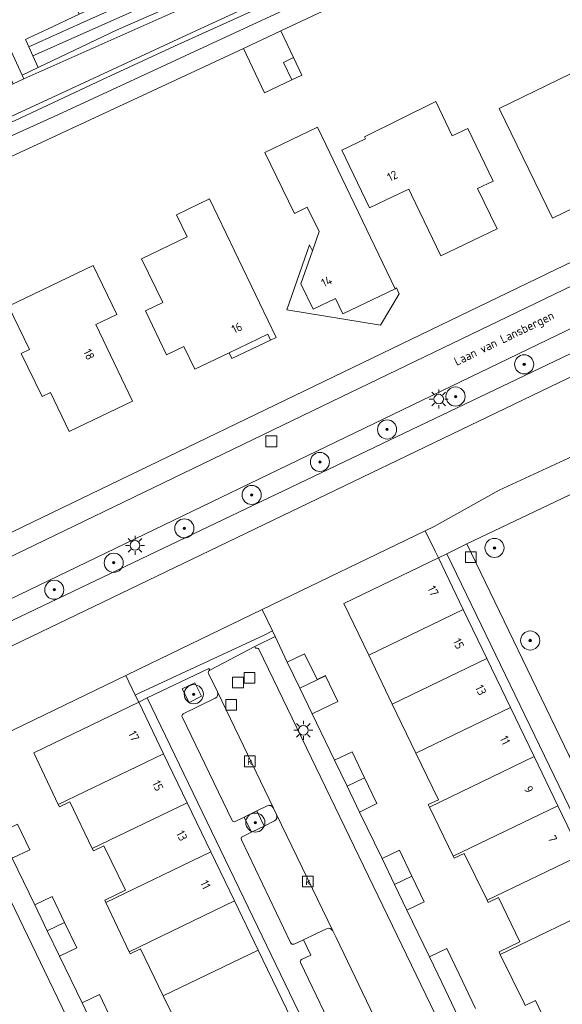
# Model space of a CAD drawing. Header units: metres. Extents: x 80938 to 82288, y 446951 to 448452.
# Tile 28 of 96: x 81883 to 81940, y 447272 to 447375. Entities that reach past the tile are written whole.
import ezdxf
from ezdxf.enums import TextEntityAlignment as Align

# ---------------------------------------------------------------- set-up
doc = ezdxf.new("R2010")
doc.units = ezdxf.units.M
doc.header["$MEASUREMENT"] = 0
doc.layers.get('0').update_dxf_attribs({"color": 253})
for name, color, linetype, lineweight in [('B-WE-GK-BESCHOEIING-G', 253, 'GK-BESCHOEIING', 35), ('B-WE-GR-BOOM-S', 253, 'Continuous', 25), ('B-WE-GR-GROENVOORZIENING-GV', 253, 'Continuous', 18), ('B-WE-IE-TERREINAFSCHEIDING_KUNSTMATIG_HEKWERK-G', 253, 'IE-TERREINAFSCHEIDING-KUNSTMATIG', 18), ('B-WE-KL-ET_LS_OV_LICHTMAST-S', 253, 'Continuous', 25), ('B-WE-OG-BEBOUWING-GV', 253, 'Continuous', 35), ('B-WE-OG-BEBOUWING-T18', 253, 'Continuous', 18), ('B-WE-OG-BEBOUWING_LUIFEL-GV', 253, 'Continuous', 18), ('B-WE-OG-TERREIN_CULTUURSCHEIDING-GV', 253, 'Continuous', 18), ('B-WE-OG-TERREIN_ERF-GV', 253, 'Continuous', 18), ('B-WE-OG-TOPOGRAFIE-T18', 253, 'Continuous', 18), ('B-WE-OG-WATER-GV', 253, 'Continuous', 18), ('B-WE-OG-WATER_SLOOT-GV', 253, 'Continuous', 18), ('B-WE-RI-GWA_KOLK-S', 253, 'Continuous', 25), ('B-WE-RI-GWA_RIOOLPUT-S', 253, 'Continuous', 25), ('B-WE-VH-ONVERHARD-GV', 253, 'Continuous', 18), ('B-WE-VH-VERHARDING_ASFALT-GV', 253, 'Continuous', 18), ('B-WE-VH-VERHARDING_BETONSTRAATSTEEN-GV', 253, 'Continuous', 18), ('B-WE-VH-VERHARDING_TEGEL-GV', 253, 'Continuous', 18)]:
    doc.layers.add(name, color=color, linetype=linetype, lineweight=lineweight)
doc.styles.add('NLCS-ISO', font='NLCS-ISO.ttf')
doc.styles.add('NLCS-ISO-M500-T18', font='NLCS-ISO.ttf', dxfattribs={"height": 0.9})
doc.linetypes.add('GK-BESCHOEIING', pattern='A,30,-5,[1,NLCS.SHX,S=1,R=0,X=0,Y=0],-5', length=40)
doc.linetypes.add('IE-TERREINAFSCHEIDING-KUNSTMATIG', pattern='A,4,[82,NLCS.SHX,S=0.75,R=90,X=0,Y=0],4,-2', length=10)

# ---------------------------------------------------------------- blocks, each defined once
blk = doc.blocks.new('SKL-ET_OV_LICHTMAST-SO')
at = {"color": 0, "linetype": 'ByBlock', "lineweight": 18}
for points in [[(-1.25, 0), (-2, 0)], [(-1.41, 1.41), (-0.88, 0.88)], [(0, 2), (0, 1.25)], [(0.88, 0.88), (1.41, 1.41)], [(2, 0), (1.25, 0)], [(-1.41, -1.41), (-0.88, -0.88)], [(0, -1.25), (0, -2)], [(0.88, -0.88), (1.41, -1.41)]]:
    blk.add_lwpolyline(points, dxfattribs=at)
blk.add_circle((0, 0), 1, dxfattribs=at)
blk = doc.blocks.new('SRI-KOLK-SO')
at = {"color": 0, "linetype": 'ByBlock', "lineweight": 18}
blk.add_lwpolyline([(-1.125, -1.125), (1.125, -1.125), (1.125, 1.125), (-1.125, 1.125)], close=True, dxfattribs=at)
at = {"color": 0, "linetype": 'ByBlock', "lineweight": 18, "style": 'NLCS-ISO'}
blk.add_text('k', height=1.5, dxfattribs=at).set_placement((0, 0), align=Align.MIDDLE_CENTER)
blk = doc.blocks.new('SRI-PUT_INSPECTIEPUT_RIOOLPUT-SO')
at = {"color": 0, "linetype": 'ByBlock', "lineweight": 18}
blk.add_lwpolyline([(-1.125, -1.125), (1.125, -1.125), (1.125, 1.125), (-1.125, 1.125)], close=True, dxfattribs=at)
blk = doc.blocks.new('SGR-BOOM_01-SO')
at = {"linetype": 'ByBlock', "lineweight": 18}
h = blk.add_hatch(color=0, dxfattribs=at)
h.dxf.hatch_style = 1
edge = h.paths.add_edge_path()
edge.add_arc((0, 0), 0.25, 0, 360)
at = {"color": 0, "linetype": 'ByBlock', "lineweight": 18}
for radius in [2, 0.25]:
    blk.add_circle((0, 0), radius, dxfattribs=at)

msp = doc.modelspace()

# ---------------------------------------------------------------- linework, layer by layer
at = {"layer": 'B-WE-GK-BESCHOEIING-G', "linetype": 'Continuous', "lineweight": 0}
for points in [[(81885.829, 447362.198), (81906.893, 447371.985)], [(81949.958, 447333.321), (81933.643, 447325.78)], [(81933.643, 447325.78), (81926.834, 447321.988)], [(81926.834, 447321.988), (81925.887, 447321.53), (81908.85, 447313.281), (81895.96, 447307.039)], [(81895.96, 447307.039), (81894.606, 447306.386), (81877.531, 447298.148), (81877.379, 447298.644)]]:
    msp.add_lwpolyline(points, dxfattribs=at)
at = {"layer": 'B-WE-GR-GROENVOORZIENING-GV', "linetype": 'Continuous', "lineweight": 0}
for points in [[(81902.493, 447304.203), (81901.801, 447305.606), (81900.496, 447304.997), (81901.212, 447303.55)], [(81908.283, 447292.207), (81906.961, 447291.57), (81907.746, 447289.991), (81909.043, 447290.624)]]:
    msp.add_lwpolyline(points, close=True, dxfattribs=at)
at = {"layer": 'B-WE-IE-TERREINAFSCHEIDING_KUNSTMATIG_HEKWERK-G', "linetype": 'Continuous', "lineweight": 0}
for points in [[(81926.934, 447319.401), (81925.887, 447321.53)], [(81927.278, 447318.702), (81926.934, 447319.401)], [(81909.941, 447311.047), (81908.85, 447313.281)], [(81911.471, 447307.765), (81910.226, 447310.463), (81909.941, 447311.047)], [(81895.581, 447304.336), (81894.606, 447306.386)], [(81895.939, 447303.586), (81895.581, 447304.336)], [(81914.072, 447302.372), (81916.428, 447297.503)], [(81919.032, 447292.095), (81921.388, 447287.217)], [(81882.719, 447287.254), (81885.061, 447282.395)]]:
    msp.add_lwpolyline(points, dxfattribs=at)
at = {"layer": 'B-WE-OG-BEBOUWING-GV', "linetype": 'Continuous', "lineweight": 0}
for points in [[(81945.546, 447360.897), (81943.962, 447364.097), (81943.864, 447364.048), (81943.04, 447365.794), (81945.78, 447367.088), (81942.898, 447373.074), (81941.182, 447372.24), (81942.305, 447369.928), (81933.652, 447365.725), (81939.213, 447354.232), (81946.843, 447357.927), (81945.447, 447360.848)], [(81912.139, 447371.053), (81911.065, 447370.539), (81911.941, 447368.708), (81913.015, 447369.221)], [(81917.178, 447361.345), (81920.083, 447355.31), (81922.557, 447356.493), (81924.184, 447357.271), (81924.459, 447356.696), (81927.551, 447350.285), (81933.419, 447353.111), (81931.385, 447357.337), (81933.006, 447358.118), (81930.351, 447363.632), (81928.729, 447362.851), (81926.998, 447366.446), (81919.569, 447362.74), (81919.664, 447362.542)], [(81912.214, 447354.743), (81913.566, 447355.393), (81914.813, 447352.832), (81914.1, 447350.826), (81912.89, 447347.366), (81914.182, 447344.707), (81916.505, 447345.84), (81917.285, 447344.228), (81922.766, 447346.862), (81914.621, 447363.761), (81909.144, 447361.124)], [(81896.641, 447344.545), (81898.849, 447339.943), (81900.659, 447340.811), (81901.807, 447338.437), (81905.388, 447340.158), (81909.43, 447342.101), (81909.728, 447341.491), (81910.313, 447341.77), (81903.335, 447356.263), (81899.906, 447354.601), (81901.012, 447352.298), (81896.244, 447349.998), (81898.443, 447345.413)], [(81893.663, 447344.168), (81891.185, 447349.292), (81882.335, 447345.036), (81884.511, 447340.512), (81883.636, 447340.091), (81885.823, 447335.562), (81886.697, 447335.984), (81888.666, 447331.904), (81895.29, 447335.101), (81891.458, 447343.101)], [(81927.278, 447318.702), (81917.394, 447313.926), (81919.992, 447308.526), (81929.884, 447313.292)], [(81929.884, 447313.292), (81919.992, 447308.526), (81922.462, 447303.393), (81932.355, 447308.161)], [(81911.471, 447307.765), (81912.78, 447305.05), (81915.483, 447306.353), (81915.471, 447306.377), (81914.589, 447305.951), (81913.291, 447308.643)], [(81934.826, 447303.029), (81932.355, 447308.161), (81922.462, 447303.393), (81924.934, 447298.257)], [(81915.483, 447306.353), (81912.78, 447305.05), (81914.072, 447302.372), (81916.774, 447303.675)], [(81898.542, 447298.184), (81895.939, 447303.586), (81886.039, 447298.798), (81884.962, 447298.271), (81887.53, 447292.877)], [(81934.826, 447303.029), (81924.934, 447298.257), (81927.286, 447293.369), (81926.221, 447292.869), (81926.347, 447292.608), (81937.3, 447297.891)], [(81901.014, 447293.056), (81898.542, 447298.184), (81887.53, 447292.877), (81887.637, 447292.653), (81888.718, 447293.172), (81891.084, 447288.27)], [(81916.428, 447297.503), (81917.736, 447294.786), (81919.556, 447295.664), (81918.25, 447298.38)], [(81939.776, 447292.751), (81937.3, 447297.891), (81926.347, 447292.608), (81928.816, 447287.471)], [(81919.556, 447295.664), (81917.736, 447294.786), (81919.032, 447292.095), (81920.852, 447292.971)], [(81901.014, 447293.056), (81891.084, 447288.27), (81891.197, 447288.036), (81892.287, 447288.562), (81894.541, 447283.902), (81892.387, 447282.871), (81892.505, 447282.623), (81903.49, 447287.919)], [(81942.246, 447287.62), (81939.776, 447292.751), (81928.816, 447287.471), (81928.923, 447287.249), (81929.986, 447287.76), (81932.367, 447282.86)], [(81883.247, 447290.813), (81881.427, 447289.937), (81882.719, 447287.254), (81884.539, 447288.13)], [(81905.966, 447282.782), (81903.49, 447287.919), (81892.505, 447282.623), (81894.948, 447277.473)], [(81921.388, 447287.217), (81922.686, 447284.518), (81924.506, 447285.396), (81923.211, 447288.093)], [(81942.246, 447287.62), (81932.367, 447282.86), (81932.476, 447282.636), (81933.555, 447283.16), (81935.811, 447278.492), (81933.637, 447277.445), (81933.756, 447277.2), (81944.719, 447282.486)], [(81924.506, 447285.396), (81922.686, 447284.518), (81923.981, 447281.824), (81925.802, 447282.699)], [(81885.061, 447282.395), (81886.37, 447279.666), (81888.19, 447280.543), (81886.882, 447283.269)], [(81908.441, 447277.648), (81905.966, 447282.782), (81894.948, 447277.473), (81895.055, 447277.246), (81896.14, 447277.775), (81898.511, 447272.865)]]:
    msp.add_lwpolyline(points, close=True, dxfattribs=at)
at = {"layer": 'B-WE-OG-BEBOUWING_LUIFEL-GV', "linetype": 'Continuous', "lineweight": 0}
for points in [[(81906.893, 447371.985), (81909.109, 447367.353), (81911.941, 447368.708), (81911.065, 447370.539), (81912.139, 447371.053), (81910.8, 447373.853)], [(81913.804, 447351.44), (81913.568, 447350.766), (81911.428, 447344.648), (81921.24, 447343.042), (81923.191, 447346.339), (81922.903, 447346.935), (81922.766, 447346.862), (81917.285, 447344.228), (81916.505, 447345.84), (81914.182, 447344.707), (81912.89, 447347.366), (81914.1, 447350.826)], [(81909.728, 447341.491), (81909.43, 447342.101), (81905.388, 447340.158), (81905.68, 447339.542)]]:
    msp.add_lwpolyline(points, close=True, dxfattribs=at)
at = {"layer": 'B-WE-OG-TERREIN_CULTUURSCHEIDING-GV', "linetype": 'Continuous', "lineweight": 0}
msp.add_lwpolyline([(81886.33, 447391.799), (81878.24, 447408.895), (81872.035, 447406.09), (81866.504, 447399.827), (81877.664, 447376.167), (81881.287, 447374.591), (81882.388, 447372.166), (81883.734, 447369.201), (81885.424, 447370.006), (81884.872, 447371.22), (81884.439, 447372.173), (81884.3, 447372.479), (81884.092, 447372.937), (81884.362, 447373.064), (81884.961, 447373.358), (81886.334, 447373.995), (81889.711, 447375.588), (81882.978, 447390.072)], close=True, dxfattribs=at)
for points in [[(81915.174, 447379.999), (81901.014, 447373.431), (81888.843, 447367.783), (81877.515, 447362.534)], [(81898.071, 447375.867), (81893.688, 447373.936), (81885.424, 447370.006), (81883.734, 447369.201), (81883.911, 447368.812), (81883.915, 447368.814), (81902.444, 447377.051)], [(81883.014, 447364.475), (81892.076, 447368.703), (81899.682, 447372.251), (81908.796, 447376.366)], [(81965.728, 447354.541), (81871.403, 447309.025)], [(81870.534, 447308.378), (81875.858, 447297.341), (81877.209, 447294.541), (81878.802, 447295.315), (81878.432, 447296.123), (81877.537, 447298.076), (81877.531, 447298.148), (81876.176, 447297.494), (81872.98, 447304.12), (81872.809, 447305.794), (81873.286, 447307.21), (81874.28, 447308.139), (81877.189, 447309.531), (81967.052, 447352.45), (81968.355, 447352.728), (81969.314, 447352.338), (81970.574, 447351.405)], [(81949.537, 447329.329), (81930.244, 447320.143), (81940.961, 447297.962), (81944.185, 447299.522)]]:
    msp.add_lwpolyline(points, dxfattribs=at)
at = {"layer": 'B-WE-OG-TERREIN_ERF-GV', "linetype": 'Continuous', "lineweight": 0}
for points in [[(81923.319, 447379.749), (81910.8, 447373.853), (81906.893, 447371.985), (81885.829, 447362.198), (81873.138, 447356.343), (81860.081, 447350.109), (81862.828, 447342.653), (81863.215, 447342.208), (81870.116, 447322.062), (81869.985, 447320.888), (81868.343, 447320.352), (81869.191, 447317.755), (81850.987, 447309.953), (81848.861, 447307.241), (81869.877, 447317.03), (81870.558, 447315.568), (81938.619, 447348.429), (81993.637, 447374.896)], [(81939.785, 447267.451), (81937.427, 447272.358), (81936.35, 447271.842), (81936.239, 447272.073), (81933.756, 447277.2), (81933.637, 447277.445), (81935.811, 447278.492), (81933.555, 447283.16), (81932.476, 447282.636), (81932.367, 447282.86), (81929.986, 447287.76), (81928.923, 447287.249), (81928.816, 447287.471), (81926.347, 447292.608), (81926.221, 447292.869), (81927.286, 447293.369), (81924.934, 447298.257), (81922.462, 447303.393), (81919.992, 447308.526), (81917.394, 447313.926), (81927.278, 447318.702), (81926.934, 447319.401), (81925.887, 447321.53), (81908.85, 447313.281), (81909.941, 447311.047), (81910.226, 447310.463), (81911.471, 447307.765), (81913.291, 447308.643), (81914.589, 447305.951), (81915.471, 447306.377), (81915.483, 447306.353), (81916.774, 447303.675), (81914.072, 447302.372), (81916.428, 447297.503), (81918.25, 447298.38), (81919.556, 447295.664), (81920.852, 447292.971), (81919.032, 447292.095), (81921.388, 447287.217), (81923.211, 447288.093), (81924.506, 447285.396), (81925.802, 447282.699), (81923.981, 447281.824), (81926.346, 447276.936), (81928.17, 447277.811), (81929.456, 447275.126), (81931.177, 447271.535)], [(81900.988, 447267.735), (81898.511, 447272.865), (81896.14, 447277.775), (81895.055, 447277.246), (81894.948, 447277.473), (81892.505, 447282.623), (81892.387, 447282.871), (81894.541, 447283.902), (81892.287, 447288.562), (81891.197, 447288.036), (81891.084, 447288.27), (81888.718, 447293.172), (81887.637, 447292.653), (81887.53, 447292.877), (81884.962, 447298.271), (81886.039, 447298.798), (81895.939, 447303.586), (81895.581, 447304.336), (81894.606, 447306.386), (81877.531, 447298.148)], [(81883.247, 447290.813), (81884.539, 447288.13), (81882.719, 447287.254), (81885.061, 447282.395), (81886.882, 447283.269), (81888.19, 447280.543), (81889.472, 447277.87), (81887.651, 447276.996), (81890.015, 447272.118), (81891.835, 447272.994), (81893.142, 447270.279)]]:
    msp.add_lwpolyline(points, dxfattribs=at)
for points in [[(81933.652, 447365.725), (81942.305, 447369.928), (81941.182, 447372.24), (81942.898, 447373.074), (81945.78, 447367.088), (81943.04, 447365.794), (81943.864, 447364.048), (81943.962, 447364.097), (81945.546, 447360.897), (81945.447, 447360.848), (81946.843, 447357.927), (81939.213, 447354.232)], [(81911.941, 447368.708), (81911.065, 447370.539), (81912.139, 447371.053), (81913.015, 447369.221)], [(81922.557, 447356.493), (81920.083, 447355.31), (81917.178, 447361.345), (81919.664, 447362.542), (81919.569, 447362.74), (81926.998, 447366.446), (81928.729, 447362.851), (81930.351, 447363.632), (81933.006, 447358.118), (81931.385, 447357.337), (81933.419, 447353.111), (81927.551, 447350.285), (81924.459, 447356.696), (81924.184, 447357.271)], [(81922.766, 447346.862), (81917.285, 447344.228), (81916.505, 447345.84), (81914.182, 447344.707), (81912.89, 447347.366), (81914.1, 447350.826), (81914.813, 447352.832), (81913.566, 447355.393), (81912.214, 447354.743), (81909.144, 447361.124), (81914.621, 447363.761)], [(81910.313, 447341.77), (81909.728, 447341.491), (81909.43, 447342.101), (81905.388, 447340.158), (81901.807, 447338.437), (81900.659, 447340.811), (81898.849, 447339.943), (81896.641, 447344.545), (81898.443, 447345.413), (81896.244, 447349.998), (81901.012, 447352.298), (81899.906, 447354.601), (81903.335, 447356.263)], [(81891.458, 447343.101), (81895.29, 447335.101), (81888.666, 447331.904), (81886.697, 447335.984), (81885.823, 447335.562), (81883.636, 447340.091), (81884.511, 447340.512), (81882.335, 447345.036), (81891.185, 447349.292), (81893.663, 447344.168)], [(81928.164, 447319.124), (81927.278, 447318.702), (81929.884, 447313.292), (81932.355, 447308.161), (81934.826, 447303.029), (81937.3, 447297.891), (81939.776, 447292.751), (81942.246, 447287.62), (81944.719, 447282.486), (81947.191, 447277.352), (81949.666, 447272.213), (81952.257, 447266.834), (81953.185, 447267.296)], [(81896.816, 447304.028), (81895.939, 447303.586), (81898.542, 447298.184), (81901.014, 447293.056), (81903.49, 447287.919), (81905.966, 447282.782), (81908.441, 447277.648), (81910.913, 447272.519), (81913.388, 447267.385), (81915.865, 447262.245), (81918.339, 447257.112), (81920.919, 447251.76), (81921.825, 447252.198)]]:
    msp.add_lwpolyline(points, close=True, dxfattribs=at)
at = {"layer": 'B-WE-OG-WATER-GV', "linetype": 'Continuous', "lineweight": 0}
for points in [[(81968.287, 447350.03), (81967.001, 447350.076), (81876.274, 447306.412), (81874.756, 447305.555), (81874.856, 447305.021)], [(81877.771, 447298.835), (81877.379, 447298.644), (81877.531, 447298.148), (81894.606, 447306.386), (81895.96, 447307.039), (81908.85, 447313.281), (81925.887, 447321.53), (81926.834, 447321.988), (81933.643, 447325.78), (81949.958, 447333.321), (81966.325, 447340.887), (81968.047, 447341.683)]]:
    msp.add_lwpolyline(points, dxfattribs=at)
at = {"layer": 'B-WE-OG-WATER_SLOOT-GV', "linetype": 'Continuous', "lineweight": 0}
for points in [[(81869.044, 447357.789), (81869.56, 447356.743), (81874.561, 447359.083), (81882.394, 447362.74), (81887.47, 447365.054), (81895.022, 447368.562), (81903.212, 447372.343), (81914.796, 447377.742), (81924.695, 447382.244), (81926.82, 447383.246), (81926.266, 447384.421), (81921.753, 447382.328), (81912.682, 447378.12), (81908.796, 447376.366), (81899.682, 447372.251), (81892.076, 447368.703), (81883.014, 447364.475), (81882.597, 447364.275), (81873.577, 447359.958)], [(81886.334, 447373.995), (81884.961, 447373.358), (81884.362, 447373.064), (81884.092, 447372.937), (81884.3, 447372.479), (81884.439, 447372.173), (81889.853, 447374.61), (81890.534, 447374.917), (81896.617, 447377.654), (81899.266, 447379.126), (81908.568, 447383.535), (81907.967, 447384.221), (81898.93, 447379.969), (81896.558, 447378.736), (81894.033, 447377.565), (81889.711, 447375.588)], [(81884.439, 447372.173), (81884.872, 447371.22), (81896.101, 447376.231), (81896.804, 447376.614), (81900.293, 447378.515), (81909.146, 447382.61), (81908.568, 447383.535), (81899.266, 447379.126), (81896.617, 447377.654), (81890.534, 447374.917), (81889.853, 447374.61)], [(81884.872, 447371.22), (81885.424, 447370.006), (81893.688, 447373.936), (81898.071, 447375.867), (81900.909, 447377.332), (81909.529, 447381.889), (81909.146, 447382.61), (81900.293, 447378.515), (81896.804, 447376.614), (81896.101, 447376.231)], [(81949.537, 447329.329), (81951.373, 447330.225), (81949.958, 447333.321), (81933.643, 447325.78), (81926.834, 447321.988), (81925.887, 447321.53), (81926.934, 447319.401), (81927.278, 447318.702), (81928.164, 447319.124), (81930.244, 447320.143)], [(81909.062, 447310.615), (81909.941, 447311.047), (81908.85, 447313.281), (81895.96, 447307.039), (81894.606, 447306.386), (81895.581, 447304.336), (81896.055, 447304.563)]]:
    msp.add_lwpolyline(points, close=True, dxfattribs=at)
for points in [[(81914.796, 447377.742), (81903.212, 447372.343), (81895.022, 447368.562), (81887.47, 447365.054), (81882.394, 447362.74), (81874.561, 447359.083), (81869.56, 447356.743), (81863.742, 447354.005), (81856.702, 447350.95), (81849.944, 447348.145), (81847.928, 447347.174), (81848.224, 447346.466), (81848.549, 447345.695), (81855.206, 447348.551), (81856.582, 447349.02), (81857.448, 447349.266), (81857.451, 447349.267), (81857.46, 447349.269), (81860.081, 447350.109), (81873.138, 447356.343), (81885.829, 447362.198), (81906.893, 447371.985), (81910.8, 447373.853), (81923.319, 447379.749)], [(81971.266, 447343.79), (81968.054, 447341.686), (81968.047, 447341.683), (81969.363, 447338.974), (81975.29, 447341.825), (81970.574, 447351.405), (81969.314, 447352.338), (81968.355, 447352.728), (81967.052, 447352.45), (81877.189, 447309.531), (81874.28, 447308.139), (81873.286, 447307.21), (81872.809, 447305.794), (81872.98, 447304.12), (81876.176, 447297.494), (81877.531, 447298.148), (81877.379, 447298.644), (81877.771, 447298.835)], [(81874.856, 447305.021), (81874.756, 447305.555), (81876.274, 447306.412), (81967.001, 447350.076)]]:
    msp.add_lwpolyline(points, dxfattribs=at)
at = {"layer": 'B-WE-VH-ONVERHARD-GV', "linetype": 'Continuous', "lineweight": 0}
msp.add_lwpolyline([(81908.085, 447309.421), (81910.226, 447310.463), (81909.941, 447311.047), (81909.062, 447310.615), (81896.055, 447304.563), (81895.581, 447304.336), (81895.939, 447303.586), (81896.816, 447304.028), (81903.257, 447307.115), (81903.363, 447306.939)], close=True, dxfattribs=at)
at = {"layer": 'B-WE-VH-VERHARDING_ASFALT-GV', "linetype": 'Continuous', "lineweight": 0}
for points in [[(81821.555, 447335.847), (81831.379, 447340.528), (81833.037, 447341.248), (81833.976, 447341.137), (81834.61, 447341), (81845.076, 447345.828), (81845.114, 447345.959), (81845.564, 447346.667), (81845.929, 447347.074), (81846.25, 447347.353), (81847.428, 447348.043), (81851.584, 447349.973), (81852.25, 447350.282), (81855.475, 447351.855), (81859.652, 447353.893), (81866.976, 447357.506), (81872.871, 447360.369), (81877.515, 447362.534), (81888.843, 447367.783), (81901.014, 447373.431), (81915.174, 447379.999)], [(81902.444, 447377.051), (81883.915, 447368.814), (81883.911, 447368.812), (81882.818, 447368.297), (81855.191, 447354.953), (81846.949, 447351.02), (81835.186, 447345.521), (81825.873, 447341.141), (81817.198, 447337.11)]]:
    msp.add_lwpolyline(points, dxfattribs=at)
at = {"layer": 'B-WE-VH-VERHARDING_BETONSTRAATSTEEN-GV', "linetype": 'Continuous', "lineweight": 0}
for points in [[(81974.634, 447358.807), (81996.319, 447369.266), (81994.598, 447372.894), (81916.151, 447335.058), (81862.265, 447309.036), (81832.074, 447294.484), (81830.293, 447293.596)], [(81830.161, 447293.244), (81831.75, 447289.844), (81862.372, 447304.628), (81871.403, 447309.025), (81965.728, 447354.541)], [(81908.161, 447309.227), (81908.085, 447309.421), (81903.363, 447306.939)], [(81932.927, 447258.503), (81908.487, 447309.129)], [(81903.243, 447306.575), (81904.18, 447304.66), (81910.035, 447292.51), (81910.359, 447291.824), (81916.238, 447279.666), (81916.586, 447278.961), (81921.334, 447269.053), (81921.67, 447268.357), (81927.518, 447256.184)], [(81903.942, 447304.009), (81900.597, 447302.364)], [(81910.035, 447292.51), (81904.18, 447304.66)], [(81900.486, 447302.039), (81905.712, 447291.208)], [(81906.011, 447291.103), (81906.961, 447291.57), (81908.283, 447292.207), (81909.366, 447292.748)], [(81901.499, 447243.438), (81877.969, 447292.284)], [(81916.238, 447279.666), (81910.359, 447291.824)], [(81910.139, 447291.165), (81909.043, 447290.624), (81907.746, 447289.991), (81906.775, 447289.504)], [(81906.676, 447289.187), (81911.808, 447278.451)], [(81912.197, 447278.269), (81913.168, 447278.72), (81914.453, 447279.353), (81915.575, 447279.886)]]:
    msp.add_lwpolyline(points, dxfattribs=at)
for points in [[(81908.487, 447309.129, 0.3841101), (81908.161, 447309.227)], [(81903.363, 447306.939, 0.432586), (81903.243, 447306.575)], [(81904.18, 447304.66, -0.4091198), (81903.942, 447304.009)], [(81900.597, 447302.364, 0.4659036), (81900.486, 447302.039)], [(81909.366, 447292.748, -0.3932887), (81910.035, 447292.51)], [(81910.359, 447291.824, -0.3757523), (81910.139, 447291.165)], [(81905.712, 447291.208, 0.4316292), (81906.011, 447291.103)], [(81906.775, 447289.504, 0.4307437), (81906.676, 447289.187)], [(81915.575, 447279.886, -0.3864111), (81916.238, 447279.666)], [(81911.808, 447278.451, 0.4352153), (81912.197, 447278.269)]]:
    msp.add_lwpolyline(points, format="xyb", dxfattribs=at)
at = {"layer": 'B-WE-VH-VERHARDING_TEGEL-GV', "linetype": 'Continuous', "lineweight": 0}
for points in [[(81881.284, 447371.666), (81882.643, 447368.681), (81882.818, 447368.297), (81883.911, 447368.812), (81883.734, 447369.201), (81882.388, 447372.166), (81881.287, 447374.591), (81877.664, 447376.167), (81866.504, 447399.827), (81872.035, 447406.09), (81878.24, 447408.895), (81877.594, 447410.277), (81871.119, 447407.332), (81870.892, 447407.083), (81865.582, 447401.054), (81862.471, 447399.601), (81847.84, 447392.744), (81848.491, 447391.354), (81863.12, 447398.207), (81865.408, 447399.282), (81876.778, 447375.219), (81880.377, 447373.659)], [(81901.212, 447303.55), (81900.496, 447304.997), (81901.801, 447305.606), (81902.493, 447304.203)]]:
    msp.add_lwpolyline(points, close=True, dxfattribs=at)
for points in [[(81994.598, 447372.894), (81993.637, 447374.896), (81938.619, 447348.429), (81870.558, 447315.568), (81868.444, 447314.535), (81868.574, 447314.254), (81866.539, 447313.261), (81866.393, 447313.535), (81860.635, 447310.704), (81860.717, 447310.525)], [(81862.265, 447309.036), (81916.151, 447335.058), (81994.598, 447372.894)], [(81941.978, 447295.849), (81940.961, 447297.962), (81930.244, 447320.143), (81928.164, 447319.124), (81953.185, 447267.296), (81955.881, 447268.208), (81955.072, 447269.776), (81954.672, 447269.574), (81949.493, 447280.254), (81951.717, 447281.337), (81956.867, 447270.644), (81957.253, 447271.214), (81945.537, 447295.519)], [(81929.355, 447270.662), (81927.635, 447274.248), (81926.346, 447276.936), (81923.981, 447281.824), (81922.686, 447284.518), (81921.388, 447287.217), (81919.032, 447292.095), (81917.736, 447294.786), (81916.428, 447297.503), (81914.072, 447302.372), (81912.78, 447305.05), (81911.471, 447307.765), (81910.226, 447310.463), (81908.085, 447309.421), (81908.161, 447309.227)], [(81908.487, 447309.129), (81932.927, 447258.503)], [(81887.651, 447276.996), (81886.37, 447279.666), (81885.061, 447282.395), (81882.719, 447287.254), (81881.427, 447289.937), (81880.117, 447292.659), (81878.802, 447295.315), (81877.209, 447294.541), (81875.858, 447297.341), (81870.534, 447308.378)], [(81903.363, 447306.939), (81903.257, 447307.115), (81896.816, 447304.028), (81921.825, 447252.198), (81927.793, 447255.083)], [(81904.18, 447304.66), (81903.243, 447306.575)], [(81900.597, 447302.364), (81903.942, 447304.009)], [(81905.712, 447291.208), (81900.486, 447302.039)], [(81909.366, 447292.748), (81908.283, 447292.207), (81909.043, 447290.624), (81910.139, 447291.165)], [(81910.359, 447291.824), (81910.035, 447292.51)], [(81877.969, 447292.284), (81901.499, 447243.438)], [(81906.775, 447289.504), (81907.746, 447289.991), (81906.961, 447291.57), (81906.011, 447291.103)], [(81911.808, 447278.451), (81906.676, 447289.187)], [(81912.972, 447276.661), (81913.929, 447277.116), (81913.168, 447278.72), (81912.197, 447278.269)], [(81902.081, 447242.639), (81903.814, 447243.481), (81902.528, 447246.167), (81901.227, 447248.87), (81899.93, 447251.566), (81897.566, 447256.443), (81896.271, 447259.136), (81894.972, 447261.838), (81892.616, 447266.713), (81891.322, 447269.402), (81890.015, 447272.118), (81887.651, 447276.996)], [(81916.955, 447267.839), (81912.855, 447276.339)]]:
    msp.add_lwpolyline(points, dxfattribs=at)
for points in [[(81908.161, 447309.227, -0.3841101), (81908.487, 447309.129)], [(81903.243, 447306.575, -0.432586), (81903.363, 447306.939)], [(81903.942, 447304.009, 0.4091198), (81904.18, 447304.66)], [(81900.486, 447302.039, -0.4659036), (81900.597, 447302.364)], [(81910.035, 447292.51, 0.3932887), (81909.366, 447292.748)], [(81910.139, 447291.165, 0.3757523), (81910.359, 447291.824)], [(81906.011, 447291.103, -0.4316292), (81905.712, 447291.208)], [(81906.676, 447289.187, -0.4307437), (81906.775, 447289.504)], [(81912.197, 447278.269, -0.4352153), (81911.808, 447278.451)], [(81912.855, 447276.339, -0.4344443), (81912.972, 447276.661)]]:
    msp.add_lwpolyline(points, format="xyb", dxfattribs=at)

# ---------------------------------------------------------------- block references
at = {"layer": 'B-WE-GR-BOOM-S', "linetype": 'Continuous', "lineweight": 0, "xscale": 0.5, "yscale": 0.5, "zscale": 0.5}
for p in [(81936.25, 447338.943), (81929.074, 447335.575), (81921.914, 447332.129), (81914.888, 447328.731), (81907.754, 447325.275), (81900.712, 447321.779), (81933.15, 447319.734), (81893.322, 447318.176), (81887.105, 447315.353), (81936.882, 447310.042), (81901.699, 447304.423), (81908.134, 447290.99)]:
    msp.add_blockref('SGR-BOOM_01-SO', p, dxfattribs=at)
at = {"layer": 'B-WE-KL-ET_LS_OV_LICHTMAST-S', "linetype": 'Continuous', "lineweight": 0, "xscale": 0.5, "yscale": 0.5, "zscale": 0.5}
for p in [(81927.316, 447335.311), (81895.55, 447320.003), (81913.156, 447300.649)]:
    msp.add_blockref('SKL-ET_OV_LICHTMAST-SO', p, dxfattribs=at)
at = {"layer": 'B-WE-RI-GWA_KOLK-S', "linetype": 'Continuous', "lineweight": 0, "xscale": 0.5, "yscale": 0.5, "zscale": 0.5}
for p in [(81907.547, 447297.395), (81913.626, 447284.815)]:
    msp.add_blockref('SRI-KOLK-SO', p, dxfattribs=at)
at = {"layer": 'B-WE-RI-GWA_RIOOLPUT-S', "linetype": 'Continuous', "lineweight": 0, "xscale": 0.5, "yscale": 0.5, "zscale": 0.5}
for p in [(81909.81, 447330.891), (81930.671, 447318.771), (81906.321, 447305.646), (81907.534, 447306.147), (81905.613, 447303.299)]:
    msp.add_blockref('SRI-PUT_INSPECTIEPUT_RIOOLPUT-SO', p, dxfattribs=at)

# ---------------------------------------------------------------- texts
at = {"layer": 'B-WE-OG-BEBOUWING-T18', "linetype": 'Continuous', "lineweight": 0, "style": 'NLCS-ISO-M500-T18'}
for s, rotation, p in [('12', 25.6, (81922.467, 447358.667)), ('14', 26, (81915.59, 447347.619)), ('16', 25.7, (81906.204, 447342.769)), ('18', 295.6, (81890.736, 447339.978)), ('17', 295.7, (81926.73, 447315.231)), ('15', 295.7, (81929.39, 447309.709)), ('13', 295.7, (81931.725, 447304.859)), ('17', 295.7, (81895.422, 447300.051)), ('11', 295.7, (81934.253, 447299.609)), ('15', 295.7, (81897.929, 447294.85)), ('9', 295.7, (81936.73, 447294.467)), ('13', 295.7, (81900.45, 447289.62)), ('7', 295.7, (81939.221, 447289.293)), ('11', 295.7, (81902.922, 447284.492))]:
    msp.add_text(s, height=0.9, rotation=rotation, dxfattribs=at).set_placement(p, align=Align.MIDDLE)
at = {"layer": 'B-WE-OG-TOPOGRAFIE-T18', "linetype": 'Continuous', "lineweight": 0, "style": 'NLCS-ISO-M500-T18'}
msp.add_text('Laan van Lansbergen', height=0.9, rotation=25.8, dxfattribs=at).set_placement((81934.2, 447341.545), align=Align.MIDDLE)

doc.saveas('drawing.dxf')
